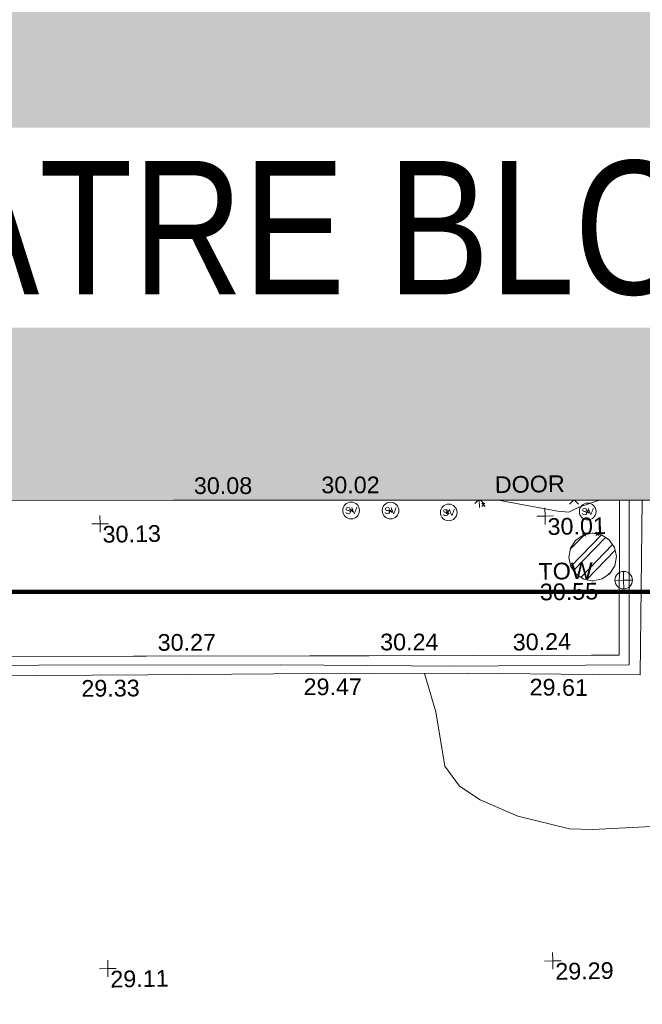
# Model space of a CAD drawing. Header units: millimetres. Extents: x -290717 to 520720, y -103372 to 287762.
# Tile 239 of 256: x 75445 to 89434, y 35133 to 57264. Entities that reach past the tile are written whole.
import ezdxf

# ---------------------------------------------------------------- set-up
doc = ezdxf.new("R2010")
doc.units = ezdxf.units.MM
doc.linetypes.add('IMPORT-HIDDEN2 _3_', pattern=[4762.5, 3175, -1587.5])
doc.linetypes.add('IMPORT-UG_ELEC_STREET LIGHTING_QLB2 _2_', pattern=[2700, 1500, -300.0000000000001, 0, -250, 150, -300.0000000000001, 0, -200])
for name, color, linetype, lineweight, true_color in [('00_TOPO_LEVEL_FLOOR', 7, 'Continuous', 9, 0x666666), ('00_TOPO_SERV_STOP_VALVE', 7, 'Continuous', 9, 0x666666), ('00_TOPO_TOP_OF_WALL', 7, 'Continuous', 9, 0x666666), ('00_UAV_BUILDING_OUTLINE', 5, 'Continuous', 9, 0x0000ff), ('00_UAV_FENCE_2D', 7, 'Continuous', 9, 0x264c2f), ('00_UAV_INT_DOOR', 7, 'Continuous', 9, 0x7f4f3f), ('00_UAV_LEVEL_SPOT', 7, 'Continuous', 9, 0x666666), ('00_UAV_TOP_OF_WALL', 7, 'Continuous', 9, 0x666666), ('00_UAV_WALL', 7, 'Continuous', 9, 0x7c00a5), ('01_DTM_CONTOUR_MJR', 7, 'Continuous', 9, 0x7f3f00), ('01_DTM_CONTOUR_MNR', 7, 'Continuous', 9, 0xa5a552), ('12333-PUM-2D-U-0001-C01 - Rev2_REVIT IMPORT_dwg', 7, 'Continuous', 9, 0x767676), ('A_RHA_Line', 7, 'Continuous', 9, 0x00a600), ('PUM-CHAMBER EXTENTS', 6, 'IMPORT-HIDDEN2 _3_', 9, 0xff00ff)]:
    doc.layers.add(name, color=color, linetype=linetype, lineweight=lineweight, true_color=true_color)
for name, color, linetype, lineweight in [('A_RHA_Detail', 7, 'Continuous', 9), ('A_RHA_Text', 7, 'Continuous', 9), ('GEN-TEXT', 7, 'Continuous', 9)]:
    doc.layers.add(name, color=color, linetype=linetype, lineweight=lineweight)
doc.styles.add('Arial Narrow', font='ARIALN.TTF', dxfattribs={"height": 3000})
doc.styles.add('Swis721 Lt BT', font='swissl.ttf', dxfattribs={"height": 399.9999999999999})
doc.styles.add('Swis721 Lt BT_2', font='swissl.ttf', dxfattribs={"height": 375})

# ---------------------------------------------------------------- blocks, each defined once
blk = doc.blocks.new('12333-PUM-2D-U-0001-C01 - Rev2_REVIT IMPORT_dwg_MSL_Sluice_Valve_SYM-2077246-Site Location Plan Existing')
at = {"layer": '00_TOPO_SERV_STOP_VALVE', "color": 254, "true_color": 0xcccccc}
blk.add_circle((0, 0), 500.0000000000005, dxfattribs=at)
at = {"layer": '00_TOPO_SERV_STOP_VALVE', "insert": (0, 198.9876086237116), "char_height": 399.9999999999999, "width": 785.1100955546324, "attachment_point": 2, "line_spacing_factor": 1.005061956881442, "style": 'Swis721 Lt BT'}
blk.add_mtext('SV', dxfattribs=at)
blk = doc.blocks.new('12333-PUM-2D-U-0001-C01 - Rev2_REVIT IMPORT_dwg_TOW-2077249-Site Location Plan Existing')
at = {"layer": '00_TOPO_TOP_OF_WALL', "color": 254, "true_color": 0xcccccc, "flags": 128}
for points in [[(0, 525.0554400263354), (0, 0), (-525.0554401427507, 0)], [(525.0554401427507, 0), (0, 0), (0, -525.0554400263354)]]:
    blk.add_lwpolyline(points, dxfattribs=at)
at = {"layer": '00_TOPO_TOP_OF_WALL', "color": 254, "true_color": 0xcccccc}
blk.add_circle((0, 0), 525.0554401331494, dxfattribs=at)
blk = doc.blocks.new('12333-PUM-2D-U-0001-C01 - Rev2_REVIT IMPORT_dwg_MSL_FLlvl_SYM-V159-Site Location Plan Existing')
at = {"layer": '00_TOPO_LEVEL_FLOOR', "color": 254, "true_color": 0xcccccc}
blk.add_line((8.662937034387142e-12, -38.92611017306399), (1.732587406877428e-11, -5.442731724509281), dxfattribs=at)
blk = doc.blocks.new('12333-PUM-2D-U-0001-C01 - Rev2_REVIT IMPORT_dwg_MSL_Node_Linework-V182-Site Location Plan Existing')
at = {"layer": '00_UAV_INT_DOOR', "color": 9, "true_color": 0xd4c4bf}
for p, q in [((-55.19237862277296, -55.19237862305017), (-530.3860888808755, -530.3860888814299)), ((530.3860888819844, -530.3860888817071), (57.10528138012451, -57.10528137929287))]:
    blk.add_line(p, q, dxfattribs=at)
blk = doc.blocks.new('12333-PUM-2D-U-0001-C01 - Rev2_REVIT IMPORT_dwg_MSL_Node_Linework-V183-Site Location Plan Existing')
at = {"layer": '00_UAV_INT_DOOR', "color": 9, "true_color": 0xd4c4bf}
for p, q in [((-139.1408690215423, -139.1408690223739), (-530.3860888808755, -530.3860888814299)), ((530.3860888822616, -530.3860888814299), (143.9633274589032, -143.9633274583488))]:
    blk.add_line(p, q, dxfattribs=at)
blk = doc.blocks.new('12333-PUM-2D-U-0001-C01 - Rev2_REVIT IMPORT_dwg_UAV-2077255-Site Location Plan Existing')
at = {"layer": '00_UAV_LEVEL_SPOT', "color": 254, "true_color": 0xcccccc, "flags": 128}
for points in [[(0, -500.0000000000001), (0, 0), (-500.0000000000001, 0)], [(500.0000000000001, 0), (0, 0), (0, 500.0000000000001)]]:
    blk.add_lwpolyline(points, dxfattribs=at)
blk = doc.blocks.new('12333-PUM-2D-U-0001-C01 - Rev2_REVIT IMPORT_dwg_MGS62954_T2_Galway_ITM_3d_Rev1-2077680-Site Location Plan Existing')
at = {"layer": '00_UAV_FENCE_2D', "color": 254, "true_color": 0xcccccc, "flags": 128}
blk.add_lwpolyline([(533991899.5421202, 725600325.4482307), (533991828.5702921, 725596626.0258937), (533987912.7885, 725596664.6665001), (533983992.7885, 725596759.6665), (533978558.7885, 725596850.6664999), (533974087.7885001, 725596902.6665), (533969196.7885, 725596983.6665), (533963895.7885, 725597063.6665), (533960784.0595001, 725597139.8885001), (533960859.0595001, 725601247.8885), (533960914.0595001, 725605285.8885001), (533960967.7425, 725607837.812), (533961063.7425001, 725613958.8120002), (533961090.6646547, 725616194.2439686)], dxfattribs=at)
at = {"layer": '00_UAV_WALL', "color": 254, "true_color": 0xcccccc, "flags": 128}
for points in [[(533992189.7086982, 725600320.5054702), (533992075.7884999, 725596393.6665001), (533991005.2950826, 725596422.1062272), (533988198.7885, 725596496.6665001), (533986008.5859736, 725596530.3464564), (533983841.7885, 725596563.6665), (533981010.8676286, 725596590.0782341), (533979768.7885, 725596601.6665), (533976012.6309975, 725596642.7138413), (533974003.7885001, 725596664.6665001), (533971014.2877428, 725596725.5752472), (533969193.7885, 725596762.6665), (533966015.4047053, 725596816.5814509), (533964300.7885001, 725596845.6665), (533961016.0061923, 725596867.9222395), (533960499.0436471, 725596871.4248717), (533960590.1335039, 725601352.1082281), (533960596.1900001, 725601650.0255002), (533960664.1329561, 725606346.3936037), (533960686.1900001, 725607871.0255), (533960802.279188, 725611338.7042762), (533960834.8385001, 725612311.2775)], [(533960995.7885, 725597359.6665), (533965727.7885, 725597253.6665), (533965994.5250275, 725597248.1456981), (533970945.7885001, 725597145.6665001), (533970993.4543039, 725597145.124227), (533975993.1307698, 725597088.2450862), (533976219.7885, 725597085.6665), (533980702.7885001, 725597012.6665), (533980992.3402064, 725597008.2738068), (533984657.7885, 725596952.6665), (533985991.5877491, 725596930.5031238), (533988328.7885, 725596891.6664999), (533990990.7470879, 725596855.134589), (533991607.7885, 725596846.6665002), (533991678.4460872, 725600329.2144285)]]:
    blk.add_lwpolyline(points, dxfattribs=at)
at = {"layer": '01_DTM_CONTOUR_MJR', "color": 254, "true_color": 0xcccccc, "flags": 128}
blk.add_lwpolyline([(533988961.771868, 725600375.4908478), (533990279.1388252, 725600102.6521461), (533990532.255019, 725600078.2018267), (533990761.3015464, 725600187.5781889), (533991232.5572796, 725600336.8097954)], dxfattribs=at)
at = {"layer": '01_DTM_CONTOUR_MNR', "color": 254, "true_color": 0xcccccc, "flags": 128}
blk.add_lwpolyline([(533992430.0000002, 725592988.7760516), (533990945.957447, 725592935.9574469), (533990430.0000002, 725592964.1176472), (533989274.4444445, 725593264.4444444), (533988430.0000002, 725593649.92126), (533987972.4836602, 725593962.4836602), (533987650.77957, 725594420), (533987469.4569048, 725595641.508679), (533987229.5669175, 725596511.5707567)], dxfattribs=at)
for name, p, xscale, yscale, zscale in [('12333-PUM-2D-U-0001-C01 - Rev2_REVIT IMPORT_dwg_MSL_Sluice_Valve_SYM-2077246-Site Location Plan Existing', (533985646.0595001, 725600200.8885001), 0.375, 0.375, 0.375), ('12333-PUM-2D-U-0001-C01 - Rev2_REVIT IMPORT_dwg_MSL_Node_Linework-V183-Site Location Plan Existing', (533988529.1980001, 725600409.7465), 0.19, 0.19, 0.19), ('12333-PUM-2D-U-0001-C01 - Rev2_REVIT IMPORT_dwg_MSL_FLlvl_SYM-V159-Site Location Plan Existing', (533988529.1980001, 725600409.7465), 4.94, 4.94, 4.94), ('12333-PUM-2D-U-0001-C01 - Rev2_REVIT IMPORT_dwg_UAV-2077255-Site Location Plan Existing', (533980000, 725600000.0000001), 0.375, 0.375, 0.375), ('12333-PUM-2D-U-0001-C01 - Rev2_REVIT IMPORT_dwg_MSL_Sluice_Valve_SYM-2077246-Site Location Plan Existing', (533986531.0595001, 725600182.8885001), 0.375, 0.375, 0.375), ('12333-PUM-2D-U-0001-C01 - Rev2_REVIT IMPORT_dwg_MSL_Sluice_Valve_SYM-2077246-Site Location Plan Existing', (533987838.0595002, 725600117.8885001), 0.375, 0.375, 0.375), ('12333-PUM-2D-U-0001-C01 - Rev2_REVIT IMPORT_dwg_UAV-2077255-Site Location Plan Existing', (533990000, 725600000.0000001), 0.375, 0.375, 0.375), ('12333-PUM-2D-U-0001-C01 - Rev2_REVIT IMPORT_dwg_MSL_Node_Linework-V182-Site Location Plan Existing', (533990655.9964749, 725600357.2962396), 0.19, 0.19, 0.19), ('12333-PUM-2D-U-0001-C01 - Rev2_REVIT IMPORT_dwg_MSL_Sluice_Valve_SYM-2077246-Site Location Plan Existing', (533990959.7885, 725600085.6665), 0.375, 0.375, 0.375), ('12333-PUM-2D-U-0001-C01 - Rev2_REVIT IMPORT_dwg_TOW-2077249-Site Location Plan Existing', (533991740.7885, 725598527.6665001), 0.375, 0.375, 0.375), ('12333-PUM-2D-U-0001-C01 - Rev2_REVIT IMPORT_dwg_UAV-2077255-Site Location Plan Existing', (533980000, 725590000), 0.375, 0.375, 0.375), ('12333-PUM-2D-U-0001-C01 - Rev2_REVIT IMPORT_dwg_UAV-2077255-Site Location Plan Existing', (533990000, 725590000), 0.375, 0.375, 0.375)]:
    blk.add_blockref(name, p, dxfattribs=dict(xscale=xscale, yscale=yscale, zscale=zscale))
at = {"layer": '00_UAV_BUILDING_OUTLINE', "color": 251, "true_color": 0x666666, "char_height": 375, "width": 1495.902363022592, "attachment_point": 1, "line_spacing_factor": 1.005061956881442, "style": 'Swis721 Lt BT_2'}
for s, insert, rotation in [('30.08', (533982125.7999513, 725601008.3048197), 359.0241056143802), ('30.02', (533984989.4803414, 725600974.5806782), 359.0241056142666)]:
    blk.add_mtext(s, dxfattribs=dict(at, insert=insert, rotation=rotation))
at = {"layer": '00_UAV_INT_DOOR', "color": 251, "true_color": 0x666666, "insert": (533988883.6970868, 725600910.100898), "char_height": 375, "width": 1790.333939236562, "attachment_point": 1, "line_spacing_factor": 1.005061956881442, "style": 'Swis721 Lt BT_2'}
blk.add_mtext('DOOR', dxfattribs=at)
at = {"layer": '00_UAV_LEVEL_SPOT', "char_height": 375, "width": 1495.902363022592, "attachment_point": 1, "line_spacing_factor": 1.005061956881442, "style": 'Swis721 Lt BT_2'}
for s, insert in [('30.13', (533980051.8765643, 725599949.1441547)), ('30.01', (533990051.8765643, 725599949.1441547)), ('29.11', (533980051.8765643, 725589949.1441548)), ('29.29', (533990051.8765643, 725589949.1441548))]:
    blk.add_mtext(s, dxfattribs=dict(at, insert=insert))
at = {"layer": '00_UAV_TOP_OF_WALL', "char_height": 375, "attachment_point": 1, "line_spacing_factor": 1.005061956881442, "style": 'Swis721 Lt BT_2'}
for s, insert, width in [('TOW', (533989830.3418707, 725598945.0211799), 1343.937678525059), ('30.55', (533989852.8037781, 725598481.1732572), 1495.902363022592)]:
    blk.add_mtext(s, dxfattribs=dict(at, insert=insert, width=width))
at = {"layer": '00_UAV_WALL', "color": 251, "true_color": 0x666666, "char_height": 375, "width": 1495.902363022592, "attachment_point": 1, "line_spacing_factor": 1.005061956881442, "style": 'Swis721 Lt BT_2'}
for s, insert, rotation in [('30.27', (533981249.8235435, 725597499.654205), 359.1308513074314), ('30.24', (533986249.7812005, 725597421.5107673), 359.0480193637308), ('30.24', (533989223.81422, 725597364.6291778), 0.0796450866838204), ('29.33', (533979517.554136, 725596495.1110817), 359.4654612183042), ('29.47', (533984510.9072451, 725596444.4695878), 359.1190005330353), ('29.61', (533989591.2276191, 725596350.2312678), 358.4781848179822)]:
    blk.add_mtext(s, dxfattribs=dict(at, insert=insert, rotation=rotation))
blk = doc.blocks.new('12333-PUM-2D-U-0001-C01 - Rev2_REVIT IMPORT_dwg-1620468-Site Location Plan Existing')
at = {"layer": 'PUM-CHAMBER EXTENTS', "true_color": 0xffaaff}
h = blk.add_hatch(dxfattribs=at)
h.set_pattern_fill('FP_3', color=211, style=0, pattern_type=2)
h.set_pattern_definition([(45, (-533641079.65, -725615854.3560001), (-265.1650429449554, 265.1650429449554), []), (45, (-533640902.873, -725615854.3560001), (-265.1650429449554, 265.1650429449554), [])])
h.paths.add_polyline_path([(349973.8501529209, -17331.67445647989), (350179.6642974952, -17290.73547769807), (350354.1451041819, -17174.15112990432), (350470.7294519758, -16999.6703232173), (350511.6684307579, -16793.85617864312), (350470.7294519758, -16588.04203406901), (350354.145104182, -16413.56122738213), (350179.6642974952, -16296.97687958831), (349958.8744971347, -16259.01674395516), (349768.0360083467, -16296.97687958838), (349593.5552016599, -16413.5612273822), (349476.9708538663, -16588.04203406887), (349436.0318750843, -16793.85617864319), (349476.9708538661, -16999.67032321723), (349593.5552016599, -17174.15112990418), (349768.0360083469, -17290.73547769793), (349972.9965954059, -17331.5046733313)])
at = {"layer": 'GEN-TEXT', "color": 253, "true_color": 0xaaaaaa}
for p, q in [((344533.5701318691, -15684.35617862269), (344604.2808099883, -15613.64550050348)), ((344604.2808099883, -15684.35617862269), (344533.5701318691, -15613.64550050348)), ((345413.5701318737, -15714.35617865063), (345484.280809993, -15643.64550053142)), ((345484.280809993, -15714.35617865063), (345413.5701318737, -15643.64550053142)), ((346696.3796319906, -15764.3561786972), (346767.0903101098, -15693.64550057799)), ((346767.0903101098, -15764.3561786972), (346696.3796319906, -15693.64550057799)), ((347504.9948138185, -15613.71151776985), (347575.7054919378, -15543.00083965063)), ((347575.7054919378, -15613.71151776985), (347504.9948138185, -15543.00083965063)), ((349843.5701318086, -15804.35617861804), (349914.2808099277, -15733.64550049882)), ((349914.2808099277, -15804.35617861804), (349843.5701318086, -15733.64550049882)), ((349757.9948138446, -16325.71151771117), (349828.7054919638, -16255.00083959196)), ((349828.7054919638, -16325.71151771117), (349757.9948138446, -16255.00083959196)), ((350051.994813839, -16308.71151771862), (350122.7054919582, -16238.00083959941)), ((350122.7054919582, -16308.71151771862), (350051.994813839, -16238.00083959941))]:
    blk.add_line(p, q, dxfattribs=at)
at = {"layer": 'PUM-CHAMBER EXTENTS', "color": 211, "linetype": 'Continuous', "true_color": 0xffaaff, "flags": 128}
blk.add_lwpolyline([(350511.6684307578, -16793.85617864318), (350470.7294519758, -16588.04203406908), (350354.145104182, -16413.56122738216), (350179.6642974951, -16296.97687958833), (349991.7069384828, -16259.58983635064), (349973.850152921, -16256.03790080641), (349768.0360083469, -16296.97687958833), (349593.5552016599, -16413.56122738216), (349476.9708538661, -16588.04203406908), (349436.0318750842, -16793.85617864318), (349476.9708538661, -16999.67032321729), (349593.5552016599, -17174.1511299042), (349768.0360083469, -17290.73547769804), (349955.993367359, -17328.12252093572), (349973.850152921, -17331.67445647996), (350179.6642974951, -17290.73547769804), (350354.145104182, -17174.1511299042), (350470.7294519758, -16999.67032321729)], close=True, dxfattribs=at)
blk.add_blockref('12333-PUM-2D-U-0001-C01 - Rev2_REVIT IMPORT_dwg_MGS62954_T2_Galway_ITM_3d_Rev1-2077680-Site Location Plan Existing', (-533641079.6498471, -725615854.3561786))

msp = doc.modelspace()

# ---------------------------------------------------------------- hatches: boundary and pattern name
at = {"layer": 'A_RHA_Detail', "true_color": 0xc0c0c0}
h = msp.add_hatch(color=9, dxfattribs=at)
h.paths.add_polyline_path([(-80880.60083898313, -68502.79057078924), (-80400.86592458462, -68483.4150911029), (-80400.86592458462, -62984.64684182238), (-24474.85765180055, -63009.32043784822), (-24456.14471274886, -50840.30023854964), (-36622.55041054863, -50831.65104346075), (-36622.5504104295, -44228.57792609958), (-50959.05265825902, -44213.68205212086), (-50959.05265825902, -42573.78171509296), (-54563.93258049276, -42571.21897729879), (-54565.69773355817, -45054.17447471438), (-92408.82109324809, -45027.27149617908), (-92411.78875845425, -49201.74309219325), (-100061.9988811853, -49201.74309219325), (-100052.221444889, -64852.82557835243), (-86120.90825231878, -64852.82557835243), (-86092.16626519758, -62957.90041523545), (-84861.10047611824, -62957.90041520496), (-84854.79054275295, -68240.10973718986), (-80870.60226895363, -68240.10973718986)])
h.paths.add_polyline_path([(-137238.9269955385, -68461.93840922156), (-132719.7426408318, -68433.06336920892), (-132847.0731201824, -62850.0428228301), (-130454.6837966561, -62916.63108081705), (-130498.2830220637, -61355.8539363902), (-117581.136331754, -61423.42893434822), (-117492.3908565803, -49183.91309186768), (-125136.5200282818, -49178.47881939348), (-125133.5727033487, -45032.61887132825), (-163007.1824077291, -45005.69421944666), (-163007.1824077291, -44090.29634113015), (-163123.8521375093, -44090.21339942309), (-163122.6389897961, -42383.751842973), (-166563.8543420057, -42383.75184295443), (-166565.0349082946, -44044.3982420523), (-193158.4656786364, -44025.49275802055), (-193195.152889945, -62863.6565097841), (-137269.7106414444, -62916.63108078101), (-137254.3708868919, -65679.90523788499)])
h.paths.add_polyline_path([(120310.9497607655, -32334.2823016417), (120312.4652266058, -31610.73011961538), (133451.2244789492, -31638.24899384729), (133469.2230092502, -19717.98315777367), (121295.7536929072, -19692.48606427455), (121319.8434528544, -8190.941560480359), (112277.0825929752, -8172.001674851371), (112263.1769726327, -14811.12345451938), (78285.85310969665, -14739.95861435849), (78292.82277619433, -8167.077575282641), (76545.55099677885, -8163.40371230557), (69355.76844230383, -8152.931592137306), (69353.66597202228, -9156.746357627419), (68372.60878942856, -9154.691552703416), (68372.60878942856, -13705.52853212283), (69333.72334743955, -13707.54156767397), (69325.07112544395, -16249.53369225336), (66623.4489111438, -16249.53369225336), (66619.79243932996, -17995.29925522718), (65989.07757491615, -17995.29925522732), (65985.44262769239, -19730.78799479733), (57152.23993372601, -19712.28702423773), (57127.42535098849, -31559.89461998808), (70277.87165423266, -31587.43801817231), (70277.87165428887, -32271.74147154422), (78263.96947906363, -32285.12944888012), (78266.62669288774, -31019.79372153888), (112335.8856506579, -31091.15111856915), (112335.8856506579, -32317.57330550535), (119781.4233959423, -32333.17321910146)])
h.paths.add_polyline_path([(7503.71740934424, -1791.43926322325), (15482.43097389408, -674.0213230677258), (15484.0826184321, 148.1327206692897), (56188.28042539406, 205.5276654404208), (56155.8432600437, 14338.31663138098), (18016.62665932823, 14236.4814953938), (17967.9025208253, 34313.18372075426), (21727.10644861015, 34324.06926249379), (21708.9097307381, 40608.10218319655), (18009.66447156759, 40608.10218325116), (17995.54603703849, 45483.75063445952), (9770.084212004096, 45420.63294734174), (3966.216019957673, 45443.14492469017), (3984.771235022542, 14176.56786831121), (1023.062455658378, 14176.56786840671), (-276.5134647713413, 14190.52623465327), (-231.6790044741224, 5976.811441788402), (-226.4491536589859, 193.7444677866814), (1220.250839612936, 179.5999159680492), (7477.609307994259, 143.2867556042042), (7488.638446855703, -674.0213230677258)])
h.paths.add_polyline_path([(77755.59663317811, 53.47451145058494), (77729.51881611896, 1699.844979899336), (94464.47132486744, 1659.976083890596), (94606.37913471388, 17991.39023626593), (88810.41901146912, 18015.03260816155), (88799.89418497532, 14436.74271609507), (69413.88950349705, 14457.87738898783), (69377.35724448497, 99.62816357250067), (70760.85642036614, 92.0068082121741)])
h.paths.add_polyline_path([(61252.12079698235, 46453.95617369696), (105774.7348988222, 46472.68783510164), (105768.2642197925, 61852.61234310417), (92285.13876306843, 61852.61234310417), (92308.59670397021, 65784.30757142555), (96107.46680002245, 65767.6044524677), (96059.6808111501, 75209.20847378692), (101084.8427276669, 75071.88872768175), (104988.0046543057, 74765.36560410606), (108403.6894220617, 74363.84089439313), (112009.2703903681, 73787.25420864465), (115645.3524814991, 73049.69667210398), (116890.8108050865, 72761.69136255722), (120208.9929832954, 71893.18353872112), (120865.241739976, 71703.68487155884), (124135.6329505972, 70669.67317909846), (127435.6253142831, 69480.50055823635), (127820.4368655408, 69394.93141813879), (128274.3081769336, 69331.69585757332), (128731.879114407, 69306.66104520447), (129189.9401456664, 69320.00258265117), (129645.2782985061, 69371.62688830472), (130094.6997111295, 69461.17185607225), (130535.0520071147, 69588.00939078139), (130963.2464342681, 69751.2498188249), (131376.279516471, 69949.74812593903), (131771.254123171, 70182.11198906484), (132162.5575600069, 70460.54046602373), (132496.0921582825, 70741.69081117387), (132820.8713676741, 71064.98072578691), (133117.4593294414, 71414.31364276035), (133383.77568926, 71787.23923958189), (133616.5473239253, 72178.53728446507), (133817.1647262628, 72590.54524901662), (133982.6025969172, 73017.89547517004), (134111.7005086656, 73457.59040804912), (134203.5529320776, 73906.545904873), (134257.5155882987, 74361.61286220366), (134272.5462649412, 74819.59931534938), (134250.5259874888, 75277.29281749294), (134189.6227572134, 75731.48297750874), (134090.9274700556, 76178.98397761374), (133955.1324028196, 76616.65691996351), (133783.1900598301, 77041.4318434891), (133576.3064937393, 77450.3292564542), (133335.9328436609, 77840.48103831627), (133063.7551572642, 78209.15055536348), (132761.6825665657, 78553.75185442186), (132431.8338935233, 78871.86780505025), (132076.5227904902, 79161.26705200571), (131698.2415079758, 79419.91966864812), (131299.6434187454, 79646.01139199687), (131093.5942456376, 79746.34209763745), (132146.0467355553, 83110.22226149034), (122787.763295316, 86282.54285521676), (121604.3555410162, 82800.35918872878), (117095.9864226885, 83870.84033788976), (116841.9598400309, 83526.35449576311), (116120.5435466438, 91221.9361197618), (110237.7341284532, 91274.27491024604), (110194.3680786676, 90435.39030217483), (104988.0046543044, 90486.49901569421), (104973.2761846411, 94309.82427956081), (103746.1314668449, 94309.82427962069), (103839.9937121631, 122852.1474272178), (96365.09202303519, 122931.9599471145), (96350.3400238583, 123952.416858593), (104555.5505249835, 123902.1925258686), (104607.3234457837, 120248.5396157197), (125502.5015002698, 120134.193340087), (125662.0200253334, 137657.3796883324), (114479.5865733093, 137699.2256881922), (114382.3062641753, 129149.9458158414), (104644.1590035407, 129187.997507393), (104577.9931702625, 126217.3903165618), (101184.4926405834, 126159.1566967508), (101264.6166812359, 135959.2655565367), (89967.23177303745, 135988.8856164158), (89927.63362986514, 125823.6463181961), (93630.53562299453, 125840.7948842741), (93580.6568888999, 122931.9599471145), (88697.38835373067, 122904.7310127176), (88679.38989541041, 95739.0914377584), (86378.25848993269, 95739.0914377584), (86378.18187189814, 96178.10083375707), (83279.5074328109, 96200.92083330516), (83273.62493422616, 95735.74732136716), (70169.67509616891, 95733.22421950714), (70166.2684274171, 96272.07409350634), (66674.99731291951, 96257.14073659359), (66654.74538556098, 95755.71092140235), (65784.77231076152, 95755.71092140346), (65887.65094981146, 117470.6305650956), (53473.34271625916, 117487.9046429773), (53434.44066306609, 98570.4634906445), (40649.41626913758, 98570.46349066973), (40610.16711556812, 94406.01479082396), (38853.82372865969, 94410.36303444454), (38848.65589191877, 89463.65332732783), (40612.46601909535, 89518.45976927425), (40665.38257359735, 86257.73741131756), (38372.19584673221, 86305.7230928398), (38369.79373532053, 76901.0507917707), (50937.95125076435, 76944.40198877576), (50922.88567283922, 74598.78180893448), (56484.90611318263, 74588.85093774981), (56484.9061131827, 75194.85181998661), (92465.40372273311, 75233.02581663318), (92645.92783659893, 71766.64845097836), (89810.5550181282, 69362.83965827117), (85313.16173971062, 69360.94750424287), (85313.16173971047, 66907.40508090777), (75210.14498260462, 66903.15451592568), (75210.14498260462, 63815.70944554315), (70819.40014306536, 63815.70999204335), (70819.21601502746, 64253.35708063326), (69456.8341568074, 64253.35708063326), (69455.71957374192, 66901.99623168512), (61303.3285675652, 66898.56680686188), (61304.56054652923, 63970.32021231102), (70500.41048205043, 63970.32021223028), (70500.40885431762, 61852.59006210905), (61245.64388480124, 61848.69637492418), (61252.12079698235, 46455.07044720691)])
h.paths.add_polyline_path([(-17153.16561239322, 48569.32684293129), (-17153.16561227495, 60770.38083690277), (-29362.88357762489, 60774.7042869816), (-29362.88357762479, 67399.20394583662), (-43507.25361058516, 67405.01911302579), (-43488.53133082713, 69093.07334179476), (-45766.41866234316, 69109.32868391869), (-45794.34620035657, 67405.01911302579), (-47272.11273197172, 67404.21245453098), (-47272.44887636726, 66454.91798912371), (-86004.56386335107, 66468.6329952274), (-86006.66970790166, 60521.58362724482), (-92662.8772251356, 60521.58362724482), (-92666.53762789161, 50184.35611936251), (-79752.016597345, 50179.78302554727), (-79752.016597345, 48591.49323813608), (-17157.71631240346, 48569.32845421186)])
h.paths.add_polyline_path([(-201056.4185879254, 48628.75479108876), (-138377.9751621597, 48634.64535782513), (-138377.9751621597, 50133.28202330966), (-125467.710581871, 50134.49533928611), (-125468.6909603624, 60566.19036866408), (-132186.8595615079, 60565.86652591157), (-132187.4203588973, 66533.01978768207), (-170643.3098734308, 66805.61809689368), (-170643.3098732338, 67738.78475851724), (-200340.0100486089, 67488.93693767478), (-200348.7175167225, 60827.7802510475), (-201057.5650552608, 60827.71357562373), (-201056.6510294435, 51102.0431337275)])
h.paths.add_polyline_path([(-240051.5126725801, 54769.1949116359), (-239444.4902595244, 54811.10754483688), (-239186.5396225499, 54841.92927608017), (-238764.8191578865, 54940.98166103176), (-238382.4735933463, 55122.46891391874), (-237990.3402229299, 55354.87497237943), (-237269.2031026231, 55936.21514997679), (-237030.2712443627, 56228.66101920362), (-236793.0039600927, 56569.31473977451), (-236554.5880579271, 57004.26389721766), (-236432.7219585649, 57267.46508911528), (-236300.0815274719, 57753.26239002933), (-236250.7285154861, 58017.17885687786), (-236235.6490610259, 58516.21786795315), (-236233.2538430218, 58987.85640057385), (-236213.702979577, 59823.48083772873), (-236363.8287856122, 59820.8603820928), (-236634.0279869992, 60698.06075831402), (-236391.9547756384, 61432.1972634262), (-236225.4740089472, 61435.10319604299), (-236201.6036570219, 62637.68779599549), (-232563.5271750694, 62639.28734435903), (-232563.5271750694, 63049.03842407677), (-232732.1945866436, 63049.15302221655), (-232860.1521278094, 63457.9589027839), (-232731.6068089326, 63914.24862701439), (-232560.8209657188, 63914.24862701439), (-232521.9864006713, 70597.99604498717), (-240628.6947850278, 70598.85496274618), (-240629.7923196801, 72350.98321581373), (-246412.6011213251, 72347.36085937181), (-246412.6011213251, 70616.45923939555), (-254449.5805725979, 70618.60952619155), (-254454.637144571, 70754.06491724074), (-254469.7140363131, 73191.6627625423), (-263883.2532625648, 73267.83063692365), (-263902.4181505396, 68260.74348557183), (-263714.8217520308, 68259.82096576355), (-263552.9672900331, 67819.6543439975), (-263719.0883117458, 67392.20684197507), (-263913.629869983, 67392.20684288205), (-263956.7001914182, 58633.76423459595), (-260181.1963171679, 58611.22607638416), (-260192.3146984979, 56354.25111578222), (-257184.684388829, 56339.46086010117), (-257213.4419958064, 57092.93866025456), (-257338.5163846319, 57093.27331227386), (-257471.0109295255, 57531.7457231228), (-257338.5163845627, 58062.22513700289), (-257203.4956297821, 58064.06881293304), (-257173.5751889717, 58598.54056827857), (-256478.2273617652, 58575.27357918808), (-256478.2273617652, 58788.51859477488), (-256013.0091299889, 58911.92701537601), (-255397.0786589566, 58780.99767608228), (-255397.0786664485, 58595.98242230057), (-243809.8853614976, 58585.92793205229), (-243805.3570672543, 58352.04527760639), (-243740.9394682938, 57884.52572396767), (-243619.083060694, 57421.84877501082), (-243424.3877541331, 56943.65915328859), (-243247.1437899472, 56608.24157716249), (-243003.0710577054, 56249.99021479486), (-242732.2093200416, 55932.75703086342), (-242371.7230179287, 55603.12658814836), (-242141.2551255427, 55424.88676771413), (-241804.9643038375, 55216.88439829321), (-241529.464082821, 55077.02869058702), (-241100.6275144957, 54917.18295005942), (-240836.2134980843, 54840.82833179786), (-240453.4486196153, 54788.6078413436), (-240203.3756532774, 54776.52967577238)])
h.paths.add_polyline_path([(40276.69022620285, 59895.3641775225), (40328.62676026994, 69196.9439153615), (36588.99968782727, 69217.82459101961), (36619.46637569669, 74674.25962431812), (32264.36460075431, 74687.02318924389), (32233.48293864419, 69156.26826309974), (11916.69390488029, 69269.70959690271), (11966.66200108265, 78218.75165977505), (29087.50901742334, 78123.15526811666), (29143.44567202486, 88141.13700481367), (15719.34879623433, 88216.09212957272), (15732.60379610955, 90589.99788900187), (4594.294101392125, 90652.19003492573), (4525.129359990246, 78265.12250452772), (10096.76365550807, 78234.01258734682), (10077.43887221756, 74773.03821913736), (4547.641142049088, 74803.91453678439), (4465.579974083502, 60107.16002351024), (19125.89094757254, 60025.30234268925), (19139.86249371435, 62527.53804648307), (31738.59196305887, 62457.19146407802), (31724.55430855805, 59943.11609818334), (38369.79364222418, 59906.01157297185)])
h.paths.add_polyline_path([(-246083.0241259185, 72334.29150213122), (-246083.0594797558, 72334.30275087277), (-246208.2905500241, 72334.29150213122)])
h.paths.add_polyline_path([(-114575.3004830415, 112178.0758696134), (-114575.3246436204, 112178.0758696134), (-114707.2752166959, 115801.5811617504)])
h.paths.add_polyline_path([(-154699.9178766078, 101760.4080976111), (-114382.0503338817, 101776.0542915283), (-114382.0503338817, 106926.936016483), (-113755.641395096, 106927.1791078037), (-113757.5507412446, 111847.2721532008), (-114431.6837526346, 111847.2721532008), (-114431.8098651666, 112178.075869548), (-114575.3004830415, 112178.0758696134), (-114578.9984943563, 121707.2390834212), (-123056.9849702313, 121707.2390834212), (-123068.8201032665, 156452.7036899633), (-119381.2340625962, 156454.1347343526), (-119381.2340625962, 160165.8603541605), (-115501.031452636, 160167.3661472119), (-115503.3750945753, 166206.5793118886), (-132411.7987151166, 166599.6604729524), (-132411.8243306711, 166665.6603411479), (-135275.0124468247, 166664.5489553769), (-135275.0124468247, 166628.1883102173), (-135911.3205077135, 166628.1944503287), (-135911.3479256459, 166352.1604668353), (-152521.1633846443, 166345.7145607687), (-152518.3680955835, 159142.6836790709), (-150699.3133726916, 159117.9265656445), (-150755.6690356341, 122560.6912032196), (-151059.2005266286, 122560.6912032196), (-151061.0981347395, 121302.4374931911), (-154138.3148337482, 121372.6012653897), (-154138.3148337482, 121865.183451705), (-154704.3888425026, 121867.2611370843), (-154688.5451973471, 119352.3937021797), (-154745.5933227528, 119352.3715636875), (-154745.5763474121, 118722.1532660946), (-160794.1544526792, 118748.744283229), (-160794.1544527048, 119410.5425977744), (-163852.1622693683, 119422.408321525), (-163855.0715294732, 118762.2003111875), (-167568.6765459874, 118778.5256058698), (-166634.6619849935, 124395.1277019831), (-166843.6206842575, 124471.2090400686), (-167568.6765459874, 124707.6250904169), (-168028.2173235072, 124841.3808643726), (-168630.5006276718, 124991.3056740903), (-169238.2056070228, 125117.4693074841), (-169850.3952285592, 125219.6772877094), (-170466.1255403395, 125297.7720169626), (-171089.1102599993, 125351.8553033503), (-171704.4065937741, 125381.1774254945), (-172325.0479971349, 125386.3595015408), (-172782.2248668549, 125374.5832363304), (-173401.7764236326, 125337.4554476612), (-174019.3926983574, 125276.0328036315), (-174634.1213722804, 125190.4100127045), (-175245.0145766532, 125080.7190996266), (-176047.1958093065, 124895.7675261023), (-176665.4852587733, 124724.7228134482), (-177045.3001228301, 124609.1129151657), (-177631.5127793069, 124405.2077276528), (-176665.4852586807, 118818.5158793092), (-177558.9402083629, 118822.4435769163), (-177662.2853368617, 125263.4341236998), (-176365.3912352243, 126542.9270807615), (-159462.2970490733, 126319.9103917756), (-157057.7396790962, 128609.0850976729), (-157060.6673204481, 136153.1661957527), (-158638.8016610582, 137740.2441626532), (-159352.3735831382, 137740.2441626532), (-161634.4140635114, 140201.1078539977), (-168727.9404946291, 140256.8191147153), (-171035.0401162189, 137942.884730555), (-174184.1459014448, 137942.884730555), (-176460.1168228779, 140292.2858551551), (-177341.68569345, 140292.285855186), (-177341.7114445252, 140358.4281613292), (-183428.5803825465, 140356.0660244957), (-185921.6385984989, 137917.4639097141), (-185921.6385985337, 131757.309115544), (-186906.8767412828, 131756.9267734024), (-187725.3914540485, 130809.9989183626), (-187724.0588902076, 127376.1828149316), (-186481.0281350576, 126304.557648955), (-186479.4846755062, 122327.2959175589), (-185176.2828158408, 121059.4673825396), (-180304.1129154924, 121059.4673825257), (-180304.1136492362, 118802.0484409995), (-193555.3706955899, 118802.0484409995), (-193555.3686998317, 133117.8341649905), (-192593.6442938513, 133118.2073819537), (-192593.6442938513, 134200.8158367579), (-192224.6284783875, 134200.9592041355), (-192225.5653014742, 136615.0101267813), (-192595.0012461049, 136615.0101267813), (-192595.4357332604, 137734.4745166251), (-193589.2709668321, 137734.4746851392), (-193589.2685988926, 147474.5705834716), (-193163.2062206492, 147492.8644728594), (-192606.8095195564, 147551.4951472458), (-192359.9383250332, 147589.5931622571), (-192199.8207947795, 147616.5827293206), (-191882.7548926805, 147682.9245600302), (-191568.5380071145, 147761.6632019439), (-191020.2573150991, 147932.4221712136), (-190950.5841382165, 147955.8263236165), (-190647.7999969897, 148070.951423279), (-190349.769078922, 148197.8750093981), (-190056.9509284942, 148336.4013817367), (-189769.7970512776, 148486.316942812), (-189375.4954991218, 148717.2624196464), (-189132.9060261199, 148873.2749095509), (-188867.5421091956, 149059.0543930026), (-188609.6764469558, 149255.1087866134), (-188354.9814056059, 149465.3525772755), (-188079.6339208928, 149713.8792482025), (-187884.9836199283, 149901.8220103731), (-187538.2510284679, 150274.4802367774), (-187446.2998447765, 150378.396083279), (-187241.3270201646, 150629.2310214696), (-187046.3599558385, 150887.9197697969), (-186861.699277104, 151154.0634500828), (-186546.1373636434, 151669.8298752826), (-186524.4196769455, 151707.063245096), (-163675.289831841, 151669.8298752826), (-163687.5843044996, 148134.0767945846), (-157303.6541541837, 148136.4921063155), (-157303.6541541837, 155759.9150161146), (-157557.4317586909, 155765.0384228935), (-157555.9168973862, 166678.0466575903), (-187009.2021991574, 166699.7464767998), (-187013.0952111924, 162054.4009359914), (-188707.1775469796, 162044.5925187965), (-188705.9961893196, 155021.5333641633), (-188737.9999316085, 154650.5326603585), (-188799.0133970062, 154283.1866125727), (-188857.2045401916, 154035.4341107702), (-188966.1106131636, 153679.3368924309), (-189102.6200311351, 153332.8820747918), (-189265.8911677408, 152998.2056672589), (-189454.9174010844, 152677.3710606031), (-189645.2484685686, 152421.322012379), (-189916.9563410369, 152104.2450531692), (-190212.7041973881, 151809.4634871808), (-190530.6686598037, 151538.7947475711), (-190868.889367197, 151293.9075915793), (-191225.2810786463, 151076.3118324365), (-191597.6465194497, 150887.3490190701), (-192092.8415776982, 150682.5621956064), (-192485.2937347, 150569.6612301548), (-192903.8930807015, 150482.2408890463), (-193187.215491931, 150440.8868273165), (-193594.1866364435, 150407.1257787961), (-193594.5953882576, 151459.989522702), (-205369.2399268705, 151455.4201248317), (-205354.452352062, 113350.0822379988), (-207187.1580384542, 113349.3709450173), (-207184.3024929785, 105991.0636522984), (-205312.8709512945, 105991.0636522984), (-205311.2365670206, 101769.6553082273), (-175488.645120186, 101781.2285901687), (-175488.645120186, 110889.6985621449), (-154703.462766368, 110897.5679794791), (-154700.5193329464, 103310.2697088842)])
h.paths.add_polyline_path([(193735.9435692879, 113047.8274775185), (208865.0938716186, 114991.026643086), (208976.1154122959, 114126.6471161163), (216447.8967330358, 115086.3281915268), (216038.7305308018, 118271.970241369), (232648.5073383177, 120405.3421627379), (233425.9936153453, 114352.0734369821), (240632.2017567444, 115277.6440986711), (239854.8412683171, 121329.9334728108), (256406.8682407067, 123455.8879629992), (257091.7572256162, 118089.1198988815), (264572.287122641, 119040.8180953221), (261877.8350554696, 138524.7609215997), (259178.7147038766, 138221.6086023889), (259197.3483654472, 137439.0084132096), (254686.1480587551, 136897.0007613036), (255412.6810205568, 131314.8303174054), (240852.7447965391, 129522.4514055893), (239771.0426540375, 137918.8519126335), (240649.582243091, 138010.1984551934), (240062.3063116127, 142776.6750342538), (239165.7694641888, 142685.0143484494), (237630.9646614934, 151018.3171733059), (266172.8791088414, 154560.7889781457), (271297.187694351, 142612.4006970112), (276531.7397502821, 144861.0987145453), (274941.5029779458, 148527.903728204), (302074.530765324, 160134.9084326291), (300215.9323773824, 164320.1841173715), (301528.161327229, 164907.0997990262), (300405.1237791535, 167477.8916353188), (299016.6944531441, 166945.7181825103), (295626.7488506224, 174518.7544287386), (294333.0289184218, 177537.1551681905), (287288.847594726, 174518.7544287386), (289427.6893504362, 169661.0163464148), (272956.7816584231, 162557.1203578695), (271943.2187786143, 164897.4305293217), (267016.3118217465, 162764.0369715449), (268502.3094164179, 159357.043014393), (265200.4029571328, 157946.4096681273), (226856.4166955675, 153146.7821791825), (227510.3041274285, 148852.0205335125), (228280.9873164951, 141179.0007484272), (227302.3544112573, 141050.2812999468), (227895.3788231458, 136433.1758633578), (228748.5501749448, 136523.8855003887), (229602.307730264, 128023.7667641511), (217691.2359889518, 126493.8999679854), (217642.3600127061, 126874.4332670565), (215138.5007311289, 126552.8357430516), (215194.9980427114, 126112.9650749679), (215015.6132225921, 126089.9247571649), (214840.967257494, 127449.6644606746), (192258.7012018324, 124549.1816390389), (193486.3576426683, 114991.026643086)])
h.paths.add_polyline_path([(-78076.24179098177, 117605.518872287), (-78076.23951907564, 117610.0871212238), (-78070.31812256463, 129485.733079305), (-74723.15926546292, 129478.3852560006), (-74723.15926546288, 125435.7860625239), (-48015.64546089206, 125380.0246061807), (-47996.55031653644, 135872.5822179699), (-61198.159180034, 135901.5630078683), (-74714.72264147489, 135923.5088764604), (-74723.62876031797, 131865.2975510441), (-78070.31812256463, 131872.6421692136), (-78062.97909490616, 149549.768943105), (-58292.26570494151, 149541.5607197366), (-58292.26570494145, 148946.2407608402), (-37707.70924049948, 148937.6946534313), (-37707.70924049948, 159740.0690313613), (-44148.26955758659, 159742.7429641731), (-44148.26955758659, 162961.3319175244), (-49829.95437586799, 162961.3319175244), (-49830.92144141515, 160632.0129326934), (-78494.0902662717, 160643.9130440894), (-78494.0902662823, 161615.1537737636), (-78739.22585210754, 161615.2555472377), (-78691.79195364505, 168187.9195488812), (-90844.5764503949, 168126.8149080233), (-90962.52567696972, 152686.7636278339), (-89064.97866810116, 152685.97582136), (-89079.54115383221, 117610.0871212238), (-78374.80210165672, 117605.6428258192)])
h.paths.add_polyline_path([(69254.82576126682, 129235.9722870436), (69259.97086178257, 136167.7892474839), (86068.0992678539, 136131.0235193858), (86008.66431381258, 164703.3084147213), (58789.63167882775, 164723.5115811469), (58789.63167882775, 170119.2062865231), (54460.16324890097, 170122.4198087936), (54457.21717773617, 166153.2792453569), (47042.21516498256, 166158.7829869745), (47041.10931533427, 164668.9097040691), (39173.27935198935, 164674.7495545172), (39172.83712618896, 164078.9539098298), (17014.87910992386, 164095.400525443), (17002.38841206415, 147267.1142245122), (12659.63471563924, 147267.1142245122), (12653.6008753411, 139137.9291796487), (17031.41608901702, 139134.6797717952), (17024.58791744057, 129935.3194463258), (39191.34773726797, 129918.8662983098), (39191.34773726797, 129258.2867272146), (69014.0340609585, 129236.1510132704)])
h.paths.add_polyline_path([(39265.62356917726, 139467.8223435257), (33050.91021530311, 139484.1586867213), (33087.56357182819, 153427.9220784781), (39277.60130890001, 153411.6505991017), (39277.60130890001, 152830.3127277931), (43058.29603858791, 152820.3745823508), (43024.83899408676, 140092.5601633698), (39267.2657899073, 140092.5601633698)])
h.paths.add_polyline_path([(1979.548949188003, 189123.2414339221), (18699.10403225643, 189180.0465563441), (18678.46874727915, 195253.6675675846), (24349.02704558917, 195272.9334349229), (24334.96888369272, 199550.7690689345), (28829.78348971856, 199566.0403168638), (28798.35772162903, 208815.6446465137), (24334.94961552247, 208806.1514042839), (24333.90624838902, 209113.2475694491), (16811.59093053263, 209087.6902915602), (16806.58456496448, 208843.590909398), (6772.293057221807, 208809.4991440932), (6797.166076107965, 201488.5780549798), (-8471.058649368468, 201436.7038403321), (-8471.058649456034, 200429.0172029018), (-11856.09020773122, 200417.5164702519), (-11823.72827012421, 190892.3684139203), (-7614.729360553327, 190904.9356358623), (-7614.729360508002, 190170.8290169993), (-4608.619189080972, 190169.2993656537), (-4608.238782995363, 190916.8832264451), (1973.379031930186, 190939.2444093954), (1977.122761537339, 189837.3456606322)])
h.paths.add_polyline_path([(-20506.2213294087, 190640.028646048), (-20122.28942212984, 206347.1214480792), (-41550.34215554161, 207015.255795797), (-41462.26177905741, 210449.6195896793), (-31391.41053375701, 210152.0276719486), (-31078.64493158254, 223862.574366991), (-44305.08575746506, 224230.797228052), (-44490.79956595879, 211865.5542346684), (-47510.12209651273, 211942.9901386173), (-47722.57925074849, 203659.0205615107), (-47076.06680551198, 203635.3001466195), (-47175.4684425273, 199531.9403872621), (-46801.21126120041, 199520.4703265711), (-46873.68175963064, 195478.589946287), (-44600.40472249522, 195425.25597799), (-44685.88459510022, 192243.2795180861), (-38073.99929110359, 192135.6564361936), (-38104.39995468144, 191126.9722513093), (-21537.79264469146, 190668.5723413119)])
h.paths.add_polyline_path([(16801.02360974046, 195961.5001375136), (9656.615133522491, 196015.1086064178), (9643.83815057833, 199513.9922857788), (11631.77992465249, 199485.8321209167), (11631.79209405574, 203322.2460457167), (16806.58456511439, 203391.4855727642), (16801.04077099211, 195984.4293109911)])
h.paths.add_polyline_path([(122084.9263243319, 200536.2570557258), (122088.180516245, 206386.1947929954), (125211.1061637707, 206386.1947929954), (125211.1162733, 206645.8932838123), (126202.709897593, 206645.8932838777), (126203.0204768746, 207041.0477229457), (130401.4034740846, 206979.0758390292), (130444.269112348, 209883.2802976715), (126202.8383602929, 209945.883203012), (126203.0204768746, 214624.1281189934), (127364.7919503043, 214624.1281189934), (127365.2106673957, 225380.2058570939), (126159.8599207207, 225380.2527798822), (126207.4133336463, 241475.3410923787), (119482.541129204, 241495.8747302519), (119479.204156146, 246182.0096278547), (109943.9121324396, 246175.219673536), (109953.2702600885, 233033.3814297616), (115000.5285021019, 233033.3814296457), (114999.5792924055, 208653.4991933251), (112026.3032629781, 208653.4991933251), (112024.3519988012, 200538.6764491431), (122024.6079402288, 200536.271559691)])
h.paths.add_polyline_path([(30087.05071628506, 200986.75440713), (38030.67179073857, 201028.6865661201), (38030.67179073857, 202922.9731661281), (38109.89531489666, 202923.3913649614), (38067.25569093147, 208827.6066631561), (38013.35839375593, 208827.667223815), (38012.38630312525, 209012.5383931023), (30044.90685988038, 208970.4802974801), (30060.65944993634, 205986.3119354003)])
h.paths.add_polyline_path([(195986.2599411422, 205661.5722736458), (202896.8751332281, 206052.0074670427), (202676.886254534, 209945.7611691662), (195766.2710618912, 209555.325975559)])
h.paths.add_polyline_path([(-91652.40581580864, 206392.6172135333), (-79454.24421187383, 206432.5105635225), (-79629.29258199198, 238245.6998510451), (-68904.21147484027, 238215.095164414), (-68918.56040493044, 246314.0782553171), (-68756.515268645, 246312.9061543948), (-68755.20581930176, 246638.9786699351), (-79620.07671794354, 246651.3624133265), (-79606.5628449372, 247343.5411849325), (-82154.50636787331, 247318.0695596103), (-82154.50636787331, 247488.1275895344), (-91640.64698348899, 247472.5371040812), (-91638.72040628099, 246846.4753752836), (-131470.3702759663, 246641.42150215), (-131470.3702759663, 250159.5419305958), (-142857.1087886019, 250176.7939677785), (-142864.0554935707, 246220.0701029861), (-165118.8027587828, 246272.3986783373), (-165040.0492656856, 253907.936045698), (-178677.4727934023, 253929.5079730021), (-178699.5521575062, 238176.7234097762), (-138599.3373496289, 238209.4781454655), (-138548.4479938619, 206627.5237025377), (-126646.6702863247, 206572.2299428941), (-126666.6805510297, 234825.8818836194), (-124962.7180531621, 234825.9534805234), (-124969.0241559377, 234688.4891474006), (-91595.61129713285, 234664.3133306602), (-91650.87307429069, 207155.5994723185)])
h.paths.add_polyline_path([(142123.7078306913, 209113.5383730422), (152768.4446292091, 209127.3137315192), (152745.2992288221, 227012.6338093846), (142100.5623961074, 226998.8584508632), (142121.8067345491, 210582.5602414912)])
h.paths.add_polyline_path([(168998.8561285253, 209274.9592350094), (169026.8416078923, 226860.3446541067), (161686.6780313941, 226876.6646907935), (161647.6783165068, 209291.3037608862), (168846.6177107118, 209275.2977201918)])
h.paths.add_polyline_path([(49761.46820716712, 218476.567809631), (49794.00484362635, 223316.1680811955), (41274.07755979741, 223363.4010619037), (41273.58999769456, 223290.879563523), (32187.30576793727, 223351.9666549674), (32202.10532416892, 225553.2987455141), (20081.8372469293, 225634.7833114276), (20035.26675877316, 218707.7438838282), (31566.33951793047, 218630.2204926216), (31566.12891728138, 218598.8950898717), (49547.01686615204, 218478.0095661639)])
h.paths.add_polyline_path([(162361.9830851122, 234154.0520866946), (162366.6425722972, 241589.9129272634), (135261.1026964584, 241630.986197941), (135249.0888707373, 234197.8735112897), (160249.0277027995, 234157.467167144)])
h.paths.add_polyline_path([(176458.8604388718, 246709.572470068), (176516.248447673, 252173.1529805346), (168884.2833866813, 252253.3171281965), (168934.8652923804, 257068.9279575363), (164355.0504715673, 257117.0331241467), (164296.1746742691, 251511.8088120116), (164416.8965511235, 251510.5407811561), (164367.8024342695, 246836.5737543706), (172300.1975056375, 246753.2539686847)])

# ---------------------------------------------------------------- linework, layer by layer
at = {"layer": 'A_RHA_Line', "color": 7}
for p, q in [((73899.93278200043, 46459.27739157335), (78899.60046792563, 46461.38086382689)), ((78899.60046792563, 46461.38086382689), (83899.26815385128, 46463.48433608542)), ((83899.26815385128, 46463.48433608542), (88898.93583963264, 46465.58780833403)), ((88898.93583963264, 46465.58780833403), (93898.60352577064, 46467.69128059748))]:
    msp.add_line(p, q, dxfattribs=at)
at = {"layer": 'A_RHA_Line', "color": 1, "lineweight": 140, "true_color": 0xff0000}
msp.add_line((58270.55521156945, 44402.91055661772), (108737.5537835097, 44402.91055661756), dxfattribs=at)

# ---------------------------------------------------------------- block references
at = {"layer": '12333-PUM-2D-U-0001-C01 - Rev2_REVIT IMPORT_dwg', "color": 254, "linetype": 'IMPORT-UG_ELEC_STREET LIGHTING_QLB2 _2_', "true_color": 0xffd4d4, "rotation": 0.9999999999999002}
msp.add_blockref('12333-PUM-2D-U-0001-C01 - Rev2_REVIT IMPORT_dwg-1620468-Site Location Plan Existing', (-261895.0770586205, 55869.5817132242), dxfattribs=at)

# ---------------------------------------------------------------- next in the draw order: texts
at = {"layer": 'A_RHA_Text', "lineweight": 35, "insert": (66721.90113099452, 54090.31059474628), "char_height": 3000, "width": 35113.9125, "attachment_point": 1, "style": 'Arial Narrow', "bg_fill": 3, "box_fill_scale": 1.25, "bg_fill_color": 256, "bg_fill_true_color": 13158600, "bg_fill_transparency": 0}
msp.add_mtext('THEATRE BLOCK', dxfattribs=at)

doc.saveas('drawing.dxf')
